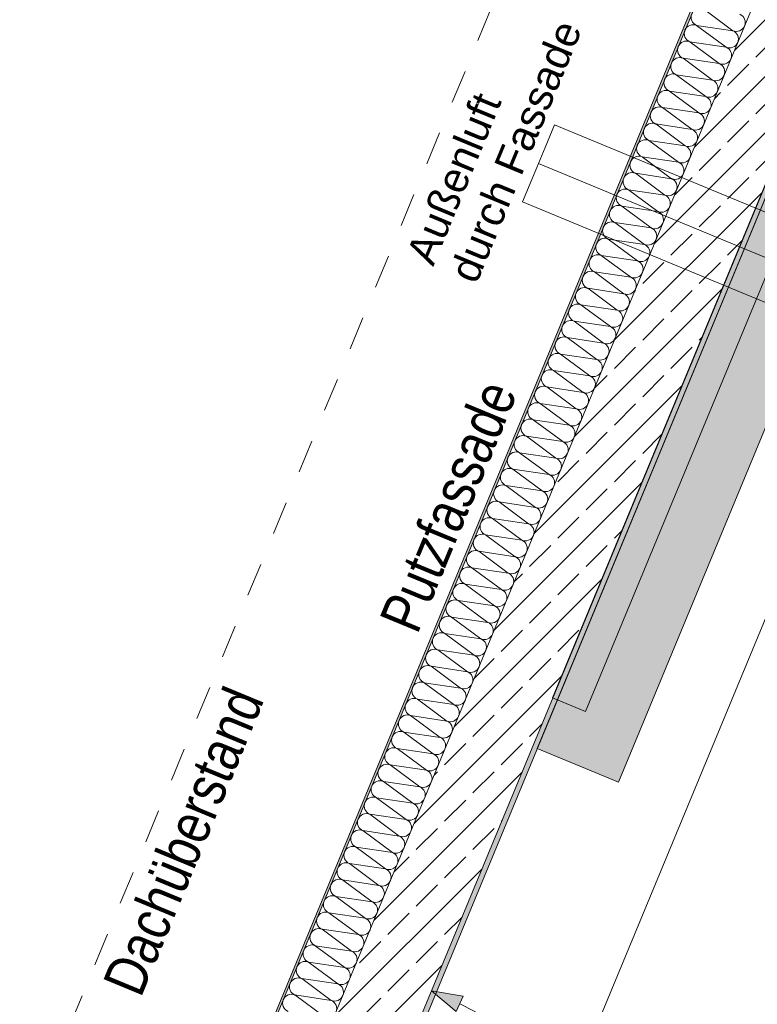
# Model space of a CAD drawing. Header units: metres. Extents: x -79 to 740, y -195 to 69.
# Tile 174 of 256: x 2.16 to 4.37, y 18.25 to 21.2. Entities that reach past the tile are written whole.
import ezdxf

# ---------------------------------------------------------------- set-up
doc = ezdxf.new("R2010")
doc.units = ezdxf.units.M
doc.header["$MEASUREMENT"] = 0
doc.linetypes.add('Strichlinie_ eng', pattern=[0.115, 0.075, -0.04])
doc.linetypes.add('STRICHPUNKT2', pattern=[12.7, 6.35, -3.175, 0, -3.175])
for name, color, linetype in [('10 Fassade', 7, 'Continuous'), ('30 Dach', 7, 'Continuous'), ('70 Lüftung', 7, 'Continuous'), ('95 Ausführungsplanung Bemaßung', 7, 'Continuous'), ('Neubau_10 Wand außen', 7, 'Continuous'), ('Neubau_30 Dach', 7, 'Continuous'), ('Neubau_50 Möblierung', 7, 'Continuous'), ('Neubau_95 Ausführungsplanung Bemaßung', 7, 'Continuous')]:
    doc.layers.add(name, color=color, linetype=linetype)
doc.styles.add('ERSTELLTER_STIL_2', font='ARIALN.TTF')
doc.styles.add('ERSTELLTER_STIL_3', font='arial.ttf')
doc.dimstyles.new('ERSTELLTER_STIL__4', dxfattribs={"dimtxt": 0.125, "dimasz": 0.095143, "dimexe": 0.18, "dimexo": 0.0625, "dimgap": 0, "dimtad": 1, "dimzin": 0, "dimdsep": 46, "dimtxsty": 'ERSTELLTER_STIL_2', "dimblk": 'ARROWHEAD_6', "dimblk1": 'ARROWHEAD_6', "dimblk2": 'ARROWHEAD_6', "dimcen": 0.09, "dimse1": 1, "dimse2": 1, "dimclrd": 7, "dimclre": 7, "dimclrt": 7, "dimazin": 0, "dimtfac": 1, "dimtdec": 4, "dimtmove": 0, "dimatfit": 3, "dimfxl": 1, "dimtolj": 1, "dimtzin": 0, "dimarcsym": 0})
doc.dimstyles.new('ERSTELLTER_STIL__7', dxfattribs={"dimtxt": 0.125, "dimasz": 0.091787, "dimexe": 0.18, "dimexo": 0.04, "dimgap": 0, "dimtad": 1, "dimtih": 1, "dimtoh": 1, "dimzin": 0, "dimdsep": 46, "dimtxsty": 'ERSTELLTER_STIL_2', "dimblk": 'ARROWHEAD_5', "dimblk1": 'ARROWHEAD_5', "dimblk2": 'ARROWHEAD_5', "dimcen": 0.09, "dimclrd": 7, "dimclre": 7, "dimclrt": 7, "dimazin": 0, "dimtfac": 1, "dimtdec": 4, "dimtmove": 0, "dimatfit": 3, "dimfxl": 1, "dimtolj": 1, "dimtzin": 0, "dimarcsym": 0})
doc.dimstyles.new('ERSTELLTER_STIL__9', dxfattribs={"dimtxt": 0.175, "dimasz": 0.095143, "dimexe": 0.18, "dimexo": 0.0625, "dimgap": 0, "dimtad": 1, "dimzin": 0, "dimdsep": 46, "dimtxsty": 'ERSTELLTER_STIL_2', "dimblk": 'ARROWHEAD_6', "dimblk1": 'ARROWHEAD_6', "dimblk2": 'ARROWHEAD_6', "dimcen": 0.09, "dimse1": 1, "dimse2": 1, "dimclrd": 7, "dimclre": 7, "dimclrt": 7, "dimazin": 0, "dimtfac": 1, "dimtdec": 4, "dimtmove": 0, "dimatfit": 3, "dimfxl": 1, "dimtolj": 1, "dimtzin": 0, "dimarcsym": 0})

# ---------------------------------------------------------------- blocks, each defined once
blk = doc.blocks.new('*X154')
at = {"layer": 'Neubau_10 Wand außen', "color": 8, "linetype": 'Continuous', "lineweight": 9}
for p, q in [((4.2127, 21.2306), (4.301, 21.1652)), ((4.1923, 21.1813), (4.2806, 21.1159)), ((4.1923, 21.1813), (4.301, 21.1652)), ((4.1719, 21.1321), (4.2806, 21.1159)), ((4.1719, 21.1321), (4.2602, 21.0666)), ((4.1515, 21.0828), (4.2398, 21.0173)), ((4.1515, 21.0828), (4.2602, 21.0666)), ((4.1311, 21.0335), (4.2194, 20.9681)), ((4.1311, 21.0335), (4.2398, 21.0173)), ((4.1107, 20.9843), (4.2194, 20.9681)), ((4.1107, 20.9843), (4.199, 20.9188)), ((4.0902, 20.935), (4.1786, 20.8695)), ((4.0902, 20.935), (4.199, 20.9188)), ((4.0698, 20.8857), (4.1582, 20.8202)), ((4.0698, 20.8857), (4.1786, 20.8695)), ((4.0494, 20.8364), (4.1582, 20.8202)), ((4.0494, 20.8364), (4.1378, 20.771)), ((4.029, 20.7872), (4.1174, 20.7217)), ((4.029, 20.7872), (4.1378, 20.771)), ((4.0086, 20.7379), (4.097, 20.6724)), ((4.0086, 20.7379), (4.1174, 20.7217)), ((3.9882, 20.6886), (4.097, 20.6724)), ((3.9882, 20.6886), (4.0765, 20.6232)), ((3.9678, 20.6393), (4.0561, 20.5739)), ((3.9678, 20.6393), (4.0765, 20.6232)), ((3.9474, 20.5901), (4.0357, 20.5246)), ((3.9474, 20.5901), (4.0561, 20.5739)), ((3.927, 20.5408), (4.0357, 20.5246)), ((3.927, 20.5408), (4.0153, 20.4753)), ((3.9066, 20.4915), (3.9949, 20.4261)), ((3.9066, 20.4915), (4.0153, 20.4753)), ((3.8861, 20.4422), (3.9745, 20.3768)), ((3.8861, 20.4422), (3.9949, 20.4261)), ((3.8657, 20.393), (3.9745, 20.3768)), ((3.8657, 20.393), (3.9541, 20.3275)), ((3.8453, 20.3437), (3.9337, 20.2782)), ((3.8453, 20.3437), (3.9541, 20.3275)), ((3.8249, 20.2944), (3.9133, 20.229)), ((3.8249, 20.2944), (3.9337, 20.2782)), ((3.8045, 20.2451), (3.9133, 20.229)), ((3.8045, 20.2451), (3.8929, 20.1797)), ((3.7841, 20.1959), (3.8724, 20.1304)), ((3.7841, 20.1959), (3.8929, 20.1797)), ((3.7637, 20.1466), (3.852, 20.0811)), ((3.7637, 20.1466), (3.8724, 20.1304)), ((3.7433, 20.0973), (3.852, 20.0811)), ((3.7433, 20.0973), (3.8316, 20.0319)), ((3.7229, 20.0481), (3.8112, 19.9826)), ((3.7229, 20.0481), (3.8316, 20.0319)), ((3.7025, 19.9988), (3.7908, 19.9333)), ((3.7025, 19.9988), (3.8112, 19.9826)), ((3.6821, 19.9495), (3.7908, 19.9333)), ((3.6821, 19.9495), (3.7704, 19.884)), ((3.6616, 19.9002), (3.75, 19.8348)), ((3.6616, 19.9002), (3.7704, 19.884)), ((3.6412, 19.851), (3.7296, 19.7855)), ((3.6412, 19.851), (3.75, 19.8348)), ((3.6208, 19.8017), (3.7296, 19.7855)), ((3.6208, 19.8017), (3.7092, 19.7362)), ((3.6004, 19.7524), (3.6888, 19.687)), ((3.6004, 19.7524), (3.7092, 19.7362)), ((3.58, 19.7031), (3.6683, 19.6377)), ((3.58, 19.7031), (3.6888, 19.687)), ((3.5596, 19.6539), (3.6683, 19.6377)), ((3.5596, 19.6539), (3.6479, 19.5884)), ((3.5392, 19.6046), (3.6275, 19.5391)), ((3.5392, 19.6046), (3.6479, 19.5884)), ((3.5188, 19.5553), (3.6071, 19.4899)), ((3.5188, 19.5553), (3.6275, 19.5391)), ((3.4984, 19.506), (3.6071, 19.4899)), ((3.4984, 19.506), (3.5867, 19.4406)), ((3.478, 19.4568), (3.5663, 19.3913)), ((3.478, 19.4568), (3.5867, 19.4406)), ((3.4575, 19.4075), (3.5459, 19.342)), ((3.4575, 19.4075), (3.5663, 19.3913)), ((3.4371, 19.3582), (3.5459, 19.342)), ((3.4371, 19.3582), (3.5255, 19.2928)), ((3.4167, 19.3089), (3.5051, 19.2435)), ((3.4167, 19.3089), (3.5255, 19.2928)), ((3.3963, 19.2597), (3.4847, 19.1942)), ((3.3963, 19.2597), (3.5051, 19.2435)), ((3.3759, 19.2104), (3.4847, 19.1942)), ((3.3759, 19.2104), (3.4642, 19.1449)), ((3.3555, 19.1611), (3.4438, 19.0957)), ((3.3555, 19.1611), (3.4642, 19.1449)), ((3.3351, 19.1119), (3.4234, 19.0464)), ((3.3351, 19.1119), (3.4438, 19.0957)), ((3.3147, 19.0626), (3.4234, 19.0464)), ((3.3147, 19.0626), (3.403, 18.9971)), ((3.2943, 19.0133), (3.3826, 18.9479)), ((3.2943, 19.0133), (3.403, 18.9971)), ((3.2739, 18.964), (3.3622, 18.8986)), ((3.2739, 18.964), (3.3826, 18.9479)), ((3.2534, 18.9148), (3.3622, 18.8986)), ((3.2534, 18.9148), (3.3418, 18.8493)), ((3.233, 18.8655), (3.3214, 18.8)), ((3.233, 18.8655), (3.3418, 18.8493)), ((3.2126, 18.8162), (3.301, 18.7508)), ((3.2126, 18.8162), (3.3214, 18.8)), ((3.1922, 18.7669), (3.301, 18.7508)), ((3.1922, 18.7669), (3.2806, 18.7015)), ((3.1718, 18.7177), (3.2601, 18.6522)), ((3.1718, 18.7177), (3.2806, 18.7015)), ((3.1514, 18.6684), (3.2397, 18.6029)), ((3.1514, 18.6684), (3.2601, 18.6522)), ((3.131, 18.6191), (3.2397, 18.6029)), ((3.131, 18.6191), (3.2193, 18.5537)), ((3.1106, 18.5698), (3.1989, 18.5044)), ((3.1106, 18.5698), (3.2193, 18.5537)), ((3.0902, 18.5206), (3.1785, 18.4551)), ((3.0902, 18.5206), (3.1989, 18.5044)), ((3.0698, 18.4713), (3.1785, 18.4551)), ((3.0698, 18.4713), (3.1581, 18.4058)), ((3.0493, 18.422), (3.1377, 18.3566)), ((3.0493, 18.422), (3.1581, 18.4058)), ((3.0289, 18.3728), (3.1173, 18.3073)), ((3.0289, 18.3728), (3.1377, 18.3566)), ((3.0085, 18.3235), (3.1173, 18.3073)), ((3.0085, 18.3235), (3.0969, 18.258)), ((2.9881, 18.2742), (3.0765, 18.2087)), ((2.9881, 18.2742), (3.0969, 18.258))]:
    blk.add_line(p, q, dxfattribs=at)
for centre, start, end in [((4.2025, 21.206), 157.5, 247.5), ((4.3113, 21.1898), 337.5, 67.5), ((4.1821, 21.1567), 157.5, 247.5), ((4.1821, 21.1567), 67.5, 157.5), ((4.3113, 21.1898), 247.5, 337.5), ((4.2908, 21.1405), 337.5, 67.5), ((4.1617, 21.1074), 157.5, 247.5), ((4.1617, 21.1074), 67.5, 157.5), ((4.2908, 21.1405), 247.5, 337.5), ((4.2704, 21.0913), 337.5, 67.5), ((4.1413, 21.0582), 67.5, 157.5), ((4.2704, 21.0913), 247.5, 337.5), ((4.1413, 21.0582), 157.5, 247.5), ((4.25, 21.042), 337.5, 67.5), ((4.1209, 21.0089), 67.5, 157.5), ((4.25, 21.042), 247.5, 337.5), ((4.1209, 21.0089), 157.5, 247.5), ((4.2296, 20.9927), 337.5, 67.5), ((4.1005, 20.9596), 157.5, 247.5), ((4.1005, 20.9596), 67.5, 157.5), ((4.2296, 20.9927), 247.5, 337.5), ((4.2092, 20.9434), 337.5, 67.5), ((4.08, 20.9103), 67.5, 157.5), ((4.2092, 20.9434), 247.5, 337.5), ((4.08, 20.9103), 157.5, 247.5), ((4.1888, 20.8942), 337.5, 67.5), ((4.0596, 20.8611), 67.5, 157.5), ((4.1888, 20.8942), 247.5, 337.5), ((4.0596, 20.8611), 157.5, 247.5), ((4.1684, 20.8449), 337.5, 67.5), ((4.0392, 20.8118), 157.5, 247.5), ((4.0392, 20.8118), 67.5, 157.5), ((4.1684, 20.8449), 247.5, 337.5), ((4.148, 20.7956), 337.5, 67.5), ((4.0188, 20.7625), 67.5, 157.5), ((4.148, 20.7956), 247.5, 337.5), ((4.0188, 20.7625), 157.5, 247.5), ((4.1276, 20.7463), 337.5, 67.5), ((3.9984, 20.7132), 67.5, 157.5), ((4.1276, 20.7463), 247.5, 337.5), ((3.9984, 20.7132), 157.5, 247.5), ((4.1072, 20.6971), 337.5, 67.5), ((3.978, 20.664), 157.5, 247.5), ((3.978, 20.664), 67.5, 157.5), ((4.1072, 20.6971), 247.5, 337.5), ((4.0867, 20.6478), 337.5, 67.5), ((3.9576, 20.6147), 67.5, 157.5), ((4.0867, 20.6478), 247.5, 337.5), ((3.9576, 20.6147), 157.5, 247.5), ((4.0663, 20.5985), 337.5, 67.5), ((3.9372, 20.5654), 67.5, 157.5), ((4.0663, 20.5985), 247.5, 337.5), ((3.9372, 20.5654), 157.5, 247.5), ((4.0459, 20.5492), 337.5, 67.5), ((3.9168, 20.5162), 157.5, 247.5), ((3.9168, 20.5162), 67.5, 157.5), ((4.0459, 20.5492), 247.5, 337.5), ((4.0255, 20.5), 337.5, 67.5), ((3.8964, 20.4669), 67.5, 157.5), ((4.0255, 20.5), 247.5, 337.5), ((3.8964, 20.4669), 157.5, 247.5), ((4.0051, 20.4507), 337.5, 67.5), ((3.8759, 20.4176), 67.5, 157.5), ((4.0051, 20.4507), 247.5, 337.5), ((3.8759, 20.4176), 157.5, 247.5), ((3.9847, 20.4014), 337.5, 67.5), ((3.8555, 20.3683), 157.5, 247.5), ((3.8555, 20.3683), 67.5, 157.5), ((3.9847, 20.4014), 247.5, 337.5), ((3.9643, 20.3521), 337.5, 67.5), ((3.8351, 20.3191), 67.5, 157.5), ((3.9643, 20.3521), 247.5, 337.5), ((3.8351, 20.3191), 157.5, 247.5), ((3.9439, 20.3029), 337.5, 67.5), ((3.8147, 20.2698), 67.5, 157.5), ((3.9439, 20.3029), 247.5, 337.5), ((3.8147, 20.2698), 157.5, 247.5), ((3.9235, 20.2536), 337.5, 67.5), ((3.7943, 20.2205), 157.5, 247.5), ((3.7943, 20.2205), 67.5, 157.5), ((3.9235, 20.2536), 247.5, 337.5), ((3.9031, 20.2043), 337.5, 67.5), ((3.7739, 20.1712), 67.5, 157.5), ((3.9031, 20.2043), 247.5, 337.5), ((3.7739, 20.1712), 157.5, 247.5), ((3.8826, 20.1551), 337.5, 67.5), ((3.7535, 20.122), 67.5, 157.5), ((3.8826, 20.1551), 247.5, 337.5), ((3.7535, 20.122), 157.5, 247.5), ((3.8622, 20.1058), 337.5, 67.5), ((3.7331, 20.0727), 157.5, 247.5), ((3.7331, 20.0727), 67.5, 157.5), ((3.8622, 20.1058), 247.5, 337.5), ((3.8418, 20.0565), 337.5, 67.5), ((3.7127, 20.0234), 67.5, 157.5), ((3.8418, 20.0565), 247.5, 337.5), ((3.7127, 20.0234), 157.5, 247.5), ((3.8214, 20.0072), 337.5, 67.5), ((3.6923, 19.9741), 67.5, 157.5), ((3.8214, 20.0072), 247.5, 337.5), ((3.6923, 19.9741), 157.5, 247.5), ((3.801, 19.958), 337.5, 67.5), ((3.6718, 19.9249), 157.5, 247.5), ((3.6718, 19.9249), 67.5, 157.5), ((3.801, 19.958), 247.5, 337.5), ((3.7806, 19.9087), 337.5, 67.5), ((3.6514, 19.8756), 67.5, 157.5), ((3.7806, 19.9087), 247.5, 337.5), ((3.6514, 19.8756), 157.5, 247.5), ((3.7602, 19.8594), 337.5, 67.5), ((3.631, 19.8263), 67.5, 157.5), ((3.7602, 19.8594), 247.5, 337.5), ((3.631, 19.8263), 157.5, 247.5), ((3.7398, 19.8101), 337.5, 67.5), ((3.6106, 19.777), 157.5, 247.5), ((3.6106, 19.777), 67.5, 157.5), ((3.7398, 19.8101), 247.5, 337.5), ((3.7194, 19.7609), 337.5, 67.5), ((3.5902, 19.7278), 67.5, 157.5), ((3.7194, 19.7609), 247.5, 337.5), ((3.5902, 19.7278), 157.5, 247.5), ((3.699, 19.7116), 337.5, 67.5), ((3.5698, 19.6785), 67.5, 157.5), ((3.699, 19.7116), 247.5, 337.5), ((3.5698, 19.6785), 157.5, 247.5), ((3.6785, 19.6623), 337.5, 67.5), ((3.5494, 19.6292), 157.5, 247.5), ((3.5494, 19.6292), 67.5, 157.5), ((3.6785, 19.6623), 247.5, 337.5), ((3.6581, 19.613), 337.5, 67.5), ((3.529, 19.58), 67.5, 157.5), ((3.6581, 19.613), 247.5, 337.5), ((3.529, 19.58), 157.5, 247.5), ((3.6377, 19.5638), 337.5, 67.5), ((3.5086, 19.5307), 67.5, 157.5), ((3.6377, 19.5638), 247.5, 337.5), ((3.5086, 19.5307), 157.5, 247.5), ((3.6173, 19.5145), 337.5, 67.5), ((3.4882, 19.4814), 157.5, 247.5), ((3.4882, 19.4814), 67.5, 157.5), ((3.6173, 19.5145), 247.5, 337.5), ((3.5969, 19.4652), 337.5, 67.5), ((3.4677, 19.4321), 67.5, 157.5), ((3.5969, 19.4652), 247.5, 337.5), ((3.4677, 19.4321), 157.5, 247.5), ((3.5765, 19.416), 337.5, 67.5), ((3.4473, 19.3829), 67.5, 157.5), ((3.5765, 19.416), 247.5, 337.5), ((3.4473, 19.3829), 157.5, 247.5), ((3.5561, 19.3667), 337.5, 67.5), ((3.4269, 19.3336), 157.5, 247.5), ((3.4269, 19.3336), 67.5, 157.5), ((3.5561, 19.3667), 247.5, 337.5), ((3.5357, 19.3174), 337.5, 67.5), ((3.4065, 19.2843), 67.5, 157.5), ((3.5357, 19.3174), 247.5, 337.5), ((3.4065, 19.2843), 157.5, 247.5), ((3.5153, 19.2681), 337.5, 67.5), ((3.3861, 19.235), 67.5, 157.5), ((3.5153, 19.2681), 247.5, 337.5), ((3.3861, 19.235), 157.5, 247.5), ((3.4949, 19.2189), 337.5, 67.5), ((3.3657, 19.1858), 157.5, 247.5), ((3.3657, 19.1858), 67.5, 157.5), ((3.4949, 19.2189), 247.5, 337.5), ((3.4745, 19.1696), 337.5, 67.5), ((3.3453, 19.1365), 67.5, 157.5), ((3.4745, 19.1696), 247.5, 337.5), ((3.3453, 19.1365), 157.5, 247.5), ((3.454, 19.1203), 337.5, 67.5), ((3.3249, 19.0872), 67.5, 157.5), ((3.454, 19.1203), 247.5, 337.5), ((3.3249, 19.0872), 157.5, 247.5), ((3.4336, 19.071), 337.5, 67.5), ((3.3045, 19.0379), 157.5, 247.5), ((3.3045, 19.0379), 67.5, 157.5), ((3.4336, 19.071), 247.5, 337.5), ((3.4132, 19.0218), 337.5, 67.5), ((3.2841, 18.9887), 67.5, 157.5), ((3.2841, 18.9887), 157.5, 247.5), ((3.4132, 19.0218), 247.5, 337.5), ((3.3928, 18.9725), 337.5, 67.5), ((3.2637, 18.9394), 67.5, 157.5), ((3.3928, 18.9725), 247.5, 337.5), ((3.2637, 18.9394), 157.5, 247.5), ((3.3724, 18.9232), 337.5, 67.5), ((3.2432, 18.8901), 157.5, 247.5), ((3.2432, 18.8901), 67.5, 157.5), ((3.3724, 18.9232), 247.5, 337.5), ((3.352, 18.8739), 337.5, 67.5), ((3.2228, 18.8409), 67.5, 157.5), ((3.2228, 18.8409), 157.5, 247.5), ((3.352, 18.8739), 247.5, 337.5), ((3.3316, 18.8247), 337.5, 67.5), ((3.2024, 18.7916), 67.5, 157.5), ((3.3316, 18.8247), 247.5, 337.5), ((3.2024, 18.7916), 157.5, 247.5), ((3.3112, 18.7754), 337.5, 67.5), ((3.182, 18.7423), 157.5, 247.5), ((3.182, 18.7423), 67.5, 157.5), ((3.3112, 18.7754), 247.5, 337.5), ((3.2908, 18.7261), 337.5, 67.5), ((3.1616, 18.693), 67.5, 157.5), ((3.1616, 18.693), 157.5, 247.5), ((3.2908, 18.7261), 247.5, 337.5), ((3.2704, 18.6768), 337.5, 67.5), ((3.1412, 18.6438), 67.5, 157.5), ((3.2704, 18.6768), 247.5, 337.5), ((3.1412, 18.6438), 157.5, 247.5), ((3.2499, 18.6276), 337.5, 67.5), ((3.1208, 18.5945), 157.5, 247.5), ((3.1208, 18.5945), 67.5, 157.5), ((3.2499, 18.6276), 247.5, 337.5), ((3.2295, 18.5783), 337.5, 67.5), ((3.1004, 18.5452), 67.5, 157.5), ((3.1004, 18.5452), 157.5, 247.5), ((3.2295, 18.5783), 247.5, 337.5), ((3.2091, 18.529), 337.5, 67.5), ((3.08, 18.4959), 67.5, 157.5), ((3.2091, 18.529), 247.5, 337.5), ((3.08, 18.4959), 157.5, 247.5), ((3.1887, 18.4798), 337.5, 67.5), ((3.0596, 18.4467), 157.5, 247.5), ((3.0596, 18.4467), 67.5, 157.5), ((3.1887, 18.4798), 247.5, 337.5), ((3.1683, 18.4305), 337.5, 67.5), ((3.0391, 18.3974), 67.5, 157.5), ((3.0391, 18.3974), 157.5, 247.5), ((3.1683, 18.4305), 247.5, 337.5), ((3.1479, 18.3812), 337.5, 67.5), ((3.0187, 18.3481), 67.5, 157.5), ((3.1479, 18.3812), 247.5, 337.5), ((3.0187, 18.3481), 157.5, 247.5), ((3.1275, 18.3319), 337.5, 67.5), ((2.9983, 18.2988), 157.5, 247.5), ((2.9983, 18.2988), 67.5, 157.5), ((3.1275, 18.3319), 247.5, 337.5), ((3.1071, 18.2827), 337.5, 67.5), ((2.9779, 18.2496), 67.5, 157.5), ((2.9779, 18.2496), 157.5, 247.5), ((3.1071, 18.2827), 247.5, 337.5), ((3.0867, 18.2334), 337.5, 67.5)]:
    blk.add_arc(centre, 0.0267, start, end, dxfattribs=at)
blk = doc.blocks.new('*D394')
at = {"layer": '95 Ausführungsplanung Bemaßung', "color": 7, "linetype": 'Continuous', "lineweight": 9}
for p, q in [((6.5145, 24.3811), (6.4603, 24.5119)), ((6.4874, 24.4465), (6.5161, 24.5159)), ((6.5741, 24.4106), (6.4006, 24.4824)), ((3.3249, 16.8115), (6.4874, 24.4465)), ((3.2978, 16.8769), (3.352, 16.7461)), ((3.4116, 16.7756), (3.2381, 16.8474)), ((3.2961, 16.7421), (3.3249, 16.8115))]:
    blk.add_line(p, q, dxfattribs=at)
at = {"layer": '95 Ausführungsplanung Bemaßung', "color": 7, "lineweight": 9, "insert": (4.8458, 20.4728), "char_height": 0.125, "attachment_point": 7, "rotation": 67.5, "style": 'ERSTELLTER_STIL_2'}
blk.add_mtext('\\A1;{\\pql;\\fArial Narrow|b0|i0|c0|p0;\\W1.000000;8,26\\fArial Narrow|b0|i0|c0|p0;\\W1.000000;\\A1{\\H.66x;\\S5^  ;}}', dxfattribs=at)
blk = doc.blocks.new('ARROWHEAD_6')
at = {"color": 0, "linetype": 'Continuous', "lineweight": 0}
for p, q in [((-0.5, -0.5), (0.5, 0.5)), ((0, 0), (-1, 0))]:
    blk.add_line(p, q, dxfattribs=at)
blk = doc.blocks.new('*D402')
at = {"layer": 'Neubau_95 Ausführungsplanung Bemaßung', "linetype": 'Continuous', "lineweight": 9}
for points in [[(3.3973, 18.2864), (3.4719, 18.2251), (3.4926, 18.2706)], [(4.2556, 17.0019), (4.2774, 17.096), (4.2275, 17.0943)]]:
    blk.add_hatch(color=7, dxfattribs=at).paths.add_polyline_path(points)
at = {"layer": 'Neubau_95 Ausführungsplanung Bemaßung', "color": 7, "linetype": 'Continuous', "lineweight": 9}
for p, q in [((3.3973, 18.2864), (3.4926, 18.2706)), ((3.3973, 18.2864), (3.4719, 18.2251)), ((3.4926, 18.2706), (3.4719, 18.2251)), ((4.2275, 17.0943), (4.2774, 17.096)), ((4.2556, 17.0019), (4.2275, 17.0943)), ((4.2556, 17.0019), (4.2774, 17.096))]:
    blk.add_line(p, q, dxfattribs=at)
blk.add_arc((2.8652, 17.0019), 1.3904, 3.8456, 63.6544, dxfattribs=at)
at = {"layer": 'Neubau_95 Ausführungsplanung Bemaßung', "color": 7, "lineweight": 9, "char_height": 0.125, "attachment_point": 7, "style": 'ERSTELLTER_STIL_2'}
for s, insert in [('\\A1;{\\pql;\\fArial Narrow|b0|i0|c0|p0;\\W1.000000;ca. 67,50°}', (4.1252, 17.8688)), ('\\A1;{\\pql;\\fArial Narrow|b0|i0|c0|p0;\\W1.000000;parallel zum Bestand}', (4.1252, 17.6938))]:
    blk.add_mtext(s, dxfattribs=dict(at, insert=insert))
blk = doc.blocks.new('ARROWHEAD_5')
at = {"linetype": 'Continuous', "lineweight": 0}
blk.add_hatch(color=0, dxfattribs=at).paths.add_polyline_path([(-1, 0.2679), (0, 0), (-1, -0.2679)])
at = {"color": 0, "linetype": 'Continuous', "lineweight": 0}
blk.add_line((0, 0), (-1, 0), dxfattribs=at)
blk = doc.blocks.new('*D406')
at = {"layer": 'Neubau_95 Ausführungsplanung Bemaßung', "linetype": 'Continuous', "lineweight": 9}
for points in [[(7.0195, 24.6369), (6.9901, 24.5449), (7.04, 24.5425)], [(5.6482, 23.7207), (5.7275, 23.6655), (5.7445, 23.7126)]]:
    blk.add_hatch(color=7, dxfattribs=at).paths.add_polyline_path(points)
at = {"layer": 'Neubau_95 Ausführungsplanung Bemaßung', "color": 7, "linetype": 'Continuous', "lineweight": 9}
for p, q in [((7.0195, 24.6369), (6.9901, 24.5449)), ((7.0195, 24.6369), (7.04, 24.5425)), ((7.04, 24.5425), (6.9901, 24.5449)), ((5.6482, 23.7207), (5.7445, 23.7126)), ((5.6482, 23.7207), (5.7275, 23.6655)), ((5.7445, 23.7126), (5.7275, 23.6655))]:
    blk.add_line(p, q, dxfattribs=at)
blk.add_arc((6.0277, 24.6369), 0.9917, 252.8923, 354.6077, dxfattribs=at)
at = {"layer": 'Neubau_95 Ausführungsplanung Bemaßung', "color": 7, "lineweight": 9, "char_height": 0.125, "attachment_point": 7, "style": 'ERSTELLTER_STIL_2'}
for s, insert in [('\\A1;{\\pql;\\fArial Narrow|b0|i0|c0|p0;\\W1.000000;ca. 112,50°}', (5.9724, 23.5834)), ('\\A1;{\\pql;\\fArial Narrow|b0|i0|c0|p0;\\W1.000000;parallel zum Bestand}', (5.9724, 23.4084))]:
    blk.add_mtext(s, dxfattribs=dict(at, insert=insert))
blk = doc.blocks.new('*D699')
at = {"layer": '95 Ausführungsplanung Bemaßung', "color": 7, "linetype": 'Continuous', "lineweight": 9}
for p, q in [((3.1829, 25.9003), (3.1287, 26.0312)), ((3.1558, 25.9657), (3.1845, 26.0351)), ((3.2425, 25.9298), (3.069, 26.0017)), ((-0.2891, 17.6491), (3.1558, 25.9657)), ((-0.3162, 17.7146), (-0.262, 17.5837)), ((-0.2023, 17.6132), (-0.3758, 17.6851)), ((-1.3591, 15.0657), (-0.2891, 17.6491))]:
    blk.add_line(p, q, dxfattribs=at)
at = {"layer": '95 Ausführungsplanung Bemaßung', "color": 7, "lineweight": 9, "insert": (1.3256, 21.6387), "char_height": 0.175, "attachment_point": 7, "rotation": 67.5, "style": 'ERSTELLTER_STIL_2'}
blk.add_mtext('\\A1;{\\pql;\\fArial Narrow|b0|i0|c0|p0;\\W1.000000;9,00}', dxfattribs=at)
blk = doc.blocks.new('*D708')
at = {"layer": '95 Ausführungsplanung Bemaßung', "color": 7, "linetype": 'Continuous', "lineweight": 9}
for p, q in [((0.1761, 17.727), (3.2089, 25.0487)), ((0.149, 17.7924), (0.2032, 17.6615)), ((0.2629, 17.691), (0.0894, 17.7629)), ((0.0805, 17.4961), (0.1761, 17.727)), ((0.0534, 17.5615), (0.1076, 17.4306)), ((0.1672, 17.4601), (-0.0063, 17.532)), ((-0.9896, 14.9127), (0.0805, 17.4961))]:
    blk.add_line(p, q, dxfattribs=at)
blk = doc.blocks.new('*D709')
at = {"layer": '95 Ausführungsplanung Bemaßung', "color": 7, "linetype": 'Continuous', "lineweight": 9}
for p, q in [((3.1818, 25.1141), (3.236, 24.9832)), ((0.1761, 17.727), (3.2089, 25.0487)), ((0.149, 17.7924), (0.2032, 17.6615))]:
    blk.add_line(p, q, dxfattribs=at)
at = {"layer": '95 Ausführungsplanung Bemaßung', "color": 7, "lineweight": 9, "insert": (1.6081, 21.1691), "char_height": 0.175, "attachment_point": 7, "rotation": 67.5, "style": 'ERSTELLTER_STIL_2'}
blk.add_mtext('\\A1;{\\pql;\\fArial Narrow|b0|i0|c0|p0;\\W1.000000;7,92\\fArial Narrow|b0|i0|c0|p0;\\W1.000000;\\A1{\\H.66x;\\S5^  ;}}', dxfattribs=at)
blk = doc.blocks.new('*D710')
at = {"layer": '95 Ausführungsplanung Bemaßung', "color": 7, "linetype": 'Continuous', "lineweight": 9}
for p, q in [((3.355, 25.5323), (3.4092, 25.4014)), ((3.2089, 25.0487), (3.3821, 25.4668)), ((3.1818, 25.1141), (3.236, 24.9832)), ((3.2956, 25.0127), (3.1221, 25.0846)), ((0.1761, 17.727), (3.2089, 25.0487))]:
    blk.add_line(p, q, dxfattribs=at)
at = {"layer": '95 Ausführungsplanung Bemaßung', "color": 7, "lineweight": 9, "char_height": 0.175, "attachment_point": 7, "rotation": 67.5, "style": 'ERSTELLTER_STIL_2'}
for s, insert in [('\\A1;{\\pql;\\fArial Narrow|b0|i0|c0|p0;\\W1.000000;45\\fArial Narrow|b0|i0|c0|p0;\\W1.000000;\\A1{\\H.66x;\\S5^  ;}}', (3.2139, 25.1294)), ('\\A1;{\\pql;\\fArial Narrow|b0|i0|c0|p0;\\W1.000000;22}', (3.1227, 25.5723))]:
    blk.add_mtext(s, dxfattribs=dict(at, insert=insert))
blk = doc.blocks.new('*D728')
at = {"layer": '95 Ausführungsplanung Bemaßung', "color": 7, "linetype": 'Continuous', "lineweight": 9}
for p, q in [((3.8094, 25.584), (3.8636, 25.4532)), ((0.5457, 17.5739), (3.8365, 25.5186)), ((0.5186, 17.6393), (0.5728, 17.5085)), ((0.6324, 17.538), (0.4589, 17.6098)), ((0.45, 17.343), (0.5457, 17.5739))]:
    blk.add_line(p, q, dxfattribs=at)
at = {"layer": '95 Ausführungsplanung Bemaßung', "color": 7, "lineweight": 9, "char_height": 0.175, "attachment_point": 7, "rotation": 67.5, "style": 'ERSTELLTER_STIL_2'}
for s, insert in [('\\A1;{\\pql;\\fArial Narrow|b0|i0|c0|p0;\\W1.000000;15\\fArial Narrow|b0|i0|c0|p0;\\W1.000000;\\A1{\\H.66x;\\S5^  ;}}', (3.6784, 25.2055)), ('\\A1;{\\pql;\\fArial Narrow|b0|i0|c0|p0;\\W1.000000;8,60}', (2.0833, 21.3775))]:
    blk.add_mtext(s, dxfattribs=dict(at, insert=insert))
blk = doc.blocks.new('*D729')
at = {"layer": '95 Ausführungsplanung Bemaßung', "color": 7, "linetype": 'Continuous', "lineweight": 9}
for p, q in [((3.922, 25.5942), (3.8678, 25.725)), ((3.8949, 25.6596), (3.9236, 25.729)), ((3.9816, 25.6237), (3.8081, 25.6955)), ((3.8365, 25.5186), (3.8949, 25.6596)), ((3.8094, 25.584), (3.8636, 25.4532)), ((3.9232, 25.4827), (3.7497, 25.5545)), ((0.5457, 17.5739), (3.8365, 25.5186))]:
    blk.add_line(p, q, dxfattribs=at)
blk = doc.blocks.new('*D745')
at = {"layer": '95 Ausführungsplanung Bemaßung', "color": 7, "linetype": 'Continuous', "lineweight": 9}
for p, q in [((7.4564, 24.687), (7.5566, 24.5868)), ((7.6004, 24.6369), (7.4126, 24.6369)), ((7.5065, 17.0019), (7.5065, 24.6369)), ((7.4564, 17.052), (7.5566, 16.9518)), ((7.6004, 17.0019), (7.4126, 17.0019))]:
    blk.add_line(p, q, dxfattribs=at)
at = {"layer": '95 Ausführungsplanung Bemaßung', "color": 7, "lineweight": 9, "char_height": 0.125, "attachment_point": 7, "rotation": 90, "style": 'ERSTELLTER_STIL_2'}
for s, insert in [('\\A1;{\\pql;\\fArial Narrow|b0|i0|c0|p0;\\W1.000000;24}', (7.4815, 24.4259)), ('\\A1;{\\pql;\\fArial Narrow|b0|i0|c0|p0;\\W1.000000;7,63\\fArial Narrow|b0|i0|c0|p0;\\W1.000000;\\A1{\\H.66x;\\S5^  ;}}', (7.5106, 20.652))]:
    blk.add_mtext(s, dxfattribs=dict(at, insert=insert))
blk = doc.blocks.new('*D747')
at = {"layer": '95 Ausführungsplanung Bemaßung', "color": 7, "linetype": 'Continuous', "lineweight": 9}
for p, q in [((5.4501, 23.8696), (5.522, 24.0431)), ((5.4167, 23.9851), (5.4861, 23.9564)), ((5.5515, 23.9835), (5.4206, 23.9293)), ((5.4861, 23.9564), (5.7078, 23.8645)), ((5.7732, 23.8916), (5.6424, 23.8374))]:
    blk.add_line(p, q, dxfattribs=at)
at = {"layer": '95 Ausführungsplanung Bemaßung', "color": 7, "lineweight": 9, "insert": (5.3007, 24.0602), "char_height": 0.125, "attachment_point": 7, "rotation": 337.5, "style": 'ERSTELLTER_STIL_2'}
blk.add_mtext('\\A1;{\\pql;\\fArial Narrow|b0|i0|c0|p0;\\W1.000000;24}', dxfattribs=at)
blk = doc.blocks.new('*D772')
at = {"layer": '95 Ausführungsplanung Bemaßung', "color": 7, "linetype": 'Continuous', "lineweight": 9}
for p, q in [((2.7862, 26.1188), (2.815, 26.1882)), ((2.8133, 26.0534), (2.7591, 26.1842)), ((2.873, 26.0829), (2.6995, 26.1548)), ((-9.7372, -4.1153), (2.7862, 26.1188)), ((-9.7643, -4.0499), (-9.7101, -4.1807)), ((-9.6504, -4.1512), (-9.8239, -4.0794)), ((-9.7659, -4.1847), (-9.7372, -4.1153))]:
    blk.add_line(p, q, dxfattribs=at)
at = {"layer": '95 Ausführungsplanung Bemaßung', "color": 7, "lineweight": 9, "insert": (-3.5814, 10.731), "char_height": 0.175, "attachment_point": 7, "rotation": 67.5, "style": 'ERSTELLTER_STIL_2'}
blk.add_mtext('\\A1;{\\pql;\\fArial Narrow|b0|i0|c0|p0;\\W1.000000;32,72\\fArial Narrow|b0|i0|c0|p0;\\W1.000000;\\A1{\\H.66x;\\S5^  ;}}', dxfattribs=at)

msp = doc.modelspace()

# ---------------------------------------------------------------- hatches: boundary and pattern name
at = {"layer": 'Neubau_10 Wand außen', "linetype": 'Continuous', "lineweight": 0, "true_color": 0x000000}
h = msp.add_hatch(dxfattribs=at)
h.set_pattern_fill('Mörtel_0001', color=18, style=0, pattern_type=2)
h.set_pattern_definition([(45, (0, 0.175), (-0.05568466, 0.05568466), [0, -0.0525, 0, -0.07875]), (110, (0.175, 0.175), (0.0740008, 0.02693409), [0, -0.0385, 0, -0.0665])])
h.paths.add_polyline_path([(5.581, 24.6219), (2.259, 16.6019), (2.2666, 16.6019), (5.5886, 24.6219)])
h = msp.add_hatch(dxfattribs=at)
h.set_pattern_fill('Beton_Stahlbeton_0001', color=18, style=0, pattern_type=2)
h.set_pattern_definition([(45, (0, 0), (-0.0848528, 0.0848528), []), (45, (-0.04243, 0.04243), (-0.0848528, 0.0848528), [0.09, -0.03])])
h.paths.add_polyline_path([(2.8652, 17.0019), (6.0215, 24.6219), (5.7617, 24.6219), (2.6054, 17.0019)])
h = msp.add_hatch(dxfattribs=at)
h.set_pattern_fill('Gips_0001', color=18, style=0, pattern_type=2)
h.set_pattern_definition([(45, (0, 0), (-0.01767767, 0.01767767), [0, -0.025])])
h.paths.add_polyline_path([(2.8877, 17.0169), (6.0377, 24.6219), (6.0215, 24.6219), (2.8714, 17.0169)])
at = {"layer": 'Neubau_50 Möblierung', "linetype": 'Continuous', "lineweight": 0, "true_color": 0xffffff}
for points in [[(5.327, 22.9061), (5.5707, 22.8052), (3.9582, 18.9122), (3.7145, 19.0131)], [(5.2519, 22.7662), (5.3505, 22.7254), (3.8589, 19.1243), (3.7603, 19.1652)]]:
    msp.add_hatch(color=7, dxfattribs=at).paths.add_polyline_path(points)

# ---------------------------------------------------------------- linework, layer by layer
at = {"layer": '70 Lüftung', "color": 70, "linetype": 'Continuous', "lineweight": 18, "true_color": 0x73ff00}
for p, q in [((3.7659, 20.883), (3.7379, 20.8153)), ((5.1206, 20.3218), (3.7659, 20.883)), ((3.7379, 20.8153), (3.6983, 20.7196)), ((3.6983, 20.7196), (3.6702, 20.652)), ((3.6702, 20.652), (5.0249, 20.0909))]:
    msp.add_line(p, q, dxfattribs=at)
at = {"layer": '70 Lüftung', "color": 70, "linetype": 'STRICHPUNKT2', "lineweight": 18, "true_color": 0x73ff00}
msp.add_line((5.0728, 20.2063), (3.7181, 20.7675), dxfattribs=at)
at = {"layer": 'Neubau_10 Wand außen', "color": 7, "linetype": 'Continuous', "lineweight": 13}
for p, q in [((5.5886, 24.6219), (2.3328, 16.7619)), ((5.7617, 24.6219), (2.6054, 17.0019)), ((2.8652, 17.0019), (6.0215, 24.6219))]:
    msp.add_line(p, q, dxfattribs=at)
at = {"layer": 'Neubau_10 Wand außen', "color": 7, "linetype": 'Continuous', "lineweight": 13, "flags": 128}
for points in [[(5.581, 24.6219), (2.2561, 16.5949)], [(2.8877, 17.0169), (6.0377, 24.6219)]]:
    msp.add_lwpolyline(points, dxfattribs=at)
at = {"layer": 'Neubau_30 Dach', "color": 7, "linetype": 'Strichlinie_ eng', "lineweight": 9}
msp.add_line((5.1818, 25.1086), (1.4657, 16.1369), dxfattribs=at)
at = {"layer": 'Neubau_50 Möblierung', "color": 7, "linetype": 'Continuous', "lineweight": 9, "flags": 128}
for points in [[(5.327, 22.9061), (5.5707, 22.8052), (3.9582, 18.9122), (3.7145, 19.0131)], [(5.2519, 22.7662), (5.3505, 22.7254), (3.8589, 19.1243), (3.7603, 19.1652)]]:
    msp.add_lwpolyline(points, close=True, dxfattribs=at)

# ---------------------------------------------------------------- block references
at = {"layer": 'Neubau_10 Wand außen', "color": 7, "lineweight": 9}
msp.add_blockref('*X154', (0, 0), dxfattribs=at)

# ---------------------------------------------------------------- texts
at = {"layer": '10 Fassade', "color": 7, "linetype": 'Continuous', "lineweight": 9, "insert": (3.3565, 19.3517), "char_height": 0.125, "attachment_point": 7, "rotation": 67.5, "style": 'ERSTELLTER_STIL_2'}
msp.add_mtext('\\A1;{\\pql;\\fArial Narrow|b0|i0|c0|p0;\\W1.000000;Putz\\fArial Narrow|b0|i0|c0|p0;\\W1.000000;fassade}', dxfattribs=at)
at = {"layer": '30 Dach', "color": 7, "linetype": 'Continuous', "lineweight": 9, "insert": (2.5274, 18.2624), "char_height": 0.125, "attachment_point": 7, "rotation": 67.5, "style": 'ERSTELLTER_STIL_2'}
msp.add_mtext('\\A1;{\\pql;\\fArial Narrow|b0|i0|c0|p0;\\W1.000000;Dachüberstand}', dxfattribs=at)
at = {"layer": '70 Lüftung', "color": 7, "linetype": 'Continuous', "lineweight": 9, "insert": (3.3195, 20.4907), "char_height": 0.09, "attachment_point": 1, "rotation": 67.5, "line_spacing_factor": 0.933377, "style": 'ERSTELLTER_STIL_3'}
msp.add_mtext('\\A1;{\\pql;\\fArial|b0|i0|c0|p0;\\W1.000000;Außenluft\\fArial|b0|i0|c0|p0;\\W1.000000; \\P\\pql;\\fArial|b0|i0|c0|p0;\\W1.000000;durch Fassade}', dxfattribs=at)

# ---------------------------------------------------------------- dimensions: what is measured, and where the dimension line sits
at = {"layer": '95 Ausführungsplanung Bemaßung', "color": 7, "linetype": 'Continuous', "lineweight": 9}
for base, p1, p2, angle, dimstyle, picture, middle, turn in [((2.7862, 26.1188), (-7.3352, -5.1102), (5.1882, 25.1239), 67.5, 'ERSTELLTER_STIL__9', '*D772', (-3.4975, 11.2686), 67.5), ((3.8365, 25.5186), (2.506, 16.7619), (5.3857, 24.8769), 67.5, 'ERSTELLTER_STIL__9', '*D728', (2.0892, 21.6203), 67.5), ((3.3821, 25.4668), (4.8717, 24.3599), (5.3857, 24.6369), 67.5, 'ERSTELLTER_STIL__9', '*D710', (3.2661, 25.5069), 67.5), ((3.1558, 25.9657), (2.2561, 16.5949), (5.1882, 25.1239), 67.5, 'ERSTELLTER_STIL__9', '*D699', (1.3314, 21.8815), 67.5), ((3.8949, 25.6596), (5.3857, 24.8769), (5.1882, 25.1239), 67.5, 'ERSTELLTER_STIL__9', '*D729', (3.7306, 25.583), 67.5), ((3.2089, 25.0487), (2.506, 16.7619), (4.8717, 24.3599), 67.5, 'ERSTELLTER_STIL__9', '*D709', (1.6665, 21.6452), 67.5), ((0.1761, 17.727), (2.2561, 16.5949), (2.506, 16.7619), 67.5, 'ERSTELLTER_STIL__9', '*D708', (-0.0871, 17.4115), 67.5), ((7.5064925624, 24.6369001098), (3.7082516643, 17.0019001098), (12.0592427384, 24.6369001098), 90, 'ERSTELLTER_STIL__4', '*D745', (7.4189925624, 20.9821079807), 90), ((6.4874, 24.4465), (2.8652, 17.0019), (6.0277, 24.6369), 67.5, 'ERSTELLTER_STIL__4', '*D394', (4.8876, 20.8128), 67.5), ((5.7078, 23.8645), (4.137, 20.6994), (4.4465, 20.8194), 337.5, 'ERSTELLTER_STIL__4', '*D747', (5.4125, 24.0816), 337.5)]:
    dim = msp.add_linear_dim(base=base, p1=p1, p2=p2, angle=angle, dimstyle=dimstyle, dxfattribs=at)
    dim.commit()
    dim.dimension.update_dxf_attribs({"geometry": picture, "text_midpoint": middle, "dimtype": 160, "text_rotation": turn})
at = {"layer": 'Neubau_95 Ausführungsplanung Bemaßung', "color": 7, "linetype": 'Continuous', "lineweight": 9}
for base, center, p1, p2, text, picture, middle in [((4.0213, 17.7743), (2.8652, 17.0019), (6.0277, 24.6369), (4.5513, 17.0019), 'ca. 67,50°^Mparallel zum Bestand', '*D402', (4.9328, 17.7563)), ((6.5787, 23.8123), (6.0277, 24.6369), (18.5808, 24.6369), (2.8652, 17.0019), 'ca. 112,50°^Mparallel zum Bestand', '*D406', (6.78, 23.4709))]:
    dim = msp.add_angular_dim_3p(base=base, center=center, p1=p1, p2=p2, text=text, dimstyle='ERSTELLTER_STIL__7', dxfattribs=at)
    dim.commit()
    dim.dimension.update_dxf_attribs({"geometry": picture, "text_midpoint": middle, "dimtype": 165})

doc.saveas('drawing.dxf')
